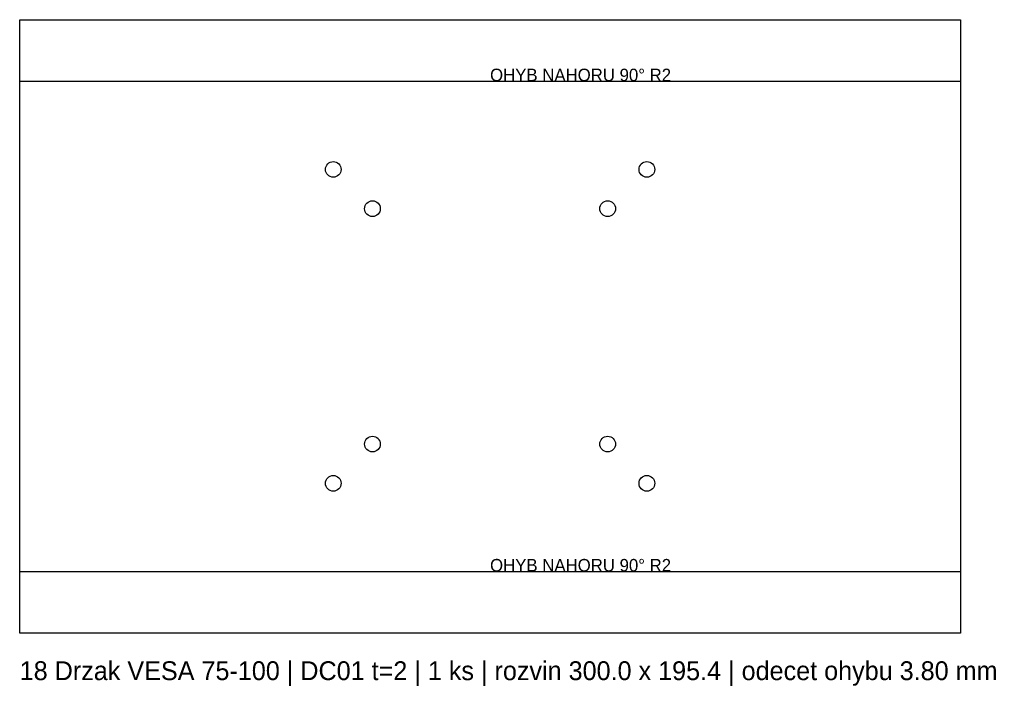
# Model space of a CAD drawing. Header units: millimetres. Extents: x 0 to 314, y -17 to 195.
import ezdxf

# ---------------------------------------------------------------- set-up
doc = ezdxf.new("R2010")
doc.units = ezdxf.units.MM
for name, color, linetype in [('BEND', 1, 'Continuous'), ('CUT', 7, 'CONTINUOUS'), ('TEXT', 3, 'CONTINUOUS')]:
    doc.layers.add(name, color=color, linetype=linetype)

msp = doc.modelspace()

# ---------------------------------------------------------------- linework, layer by layer
at = {"layer": 'BEND'}
for p, q in [((0, 175.8), (300, 175.8)), ((0, 19.6), (300, 19.6))]:
    msp.add_line(p, q, dxfattribs=at)
at = {"layer": 'CUT'}
for p, q in [((0, 0), (0, 195.4)), ((0, 195.4), (300, 195.4)), ((300, 195.4), (300, 0)), ((300, 0), (0, 0))]:
    msp.add_line(p, q, dxfattribs=at)
for centre in [(100, 147.7), (200, 147.7), (112.5, 135.2), (187.5, 135.2), (112.5, 60.2), (187.5, 60.2), (100, 47.7), (200, 47.7)]:
    msp.add_circle(centre, 2.5, dxfattribs=at)

# ---------------------------------------------------------------- texts
at = {"layer": 'TEXT'}
for s, height, p in [('OHYB NAHORU 90° R2', 4, (150, 175.8)), ('OHYB NAHORU 90° R2', 4, (150, 19.6)), ('18 Drzak VESA 75-100 | DC01 t=2 | 1 ks | rozvin 300.0 x 195.4 | odecet ohybu 3.80 mm', 6, (0, -15))]:
    msp.add_text(s, height=height, dxfattribs=at).set_placement(p)

doc.saveas('drawing.dxf')
